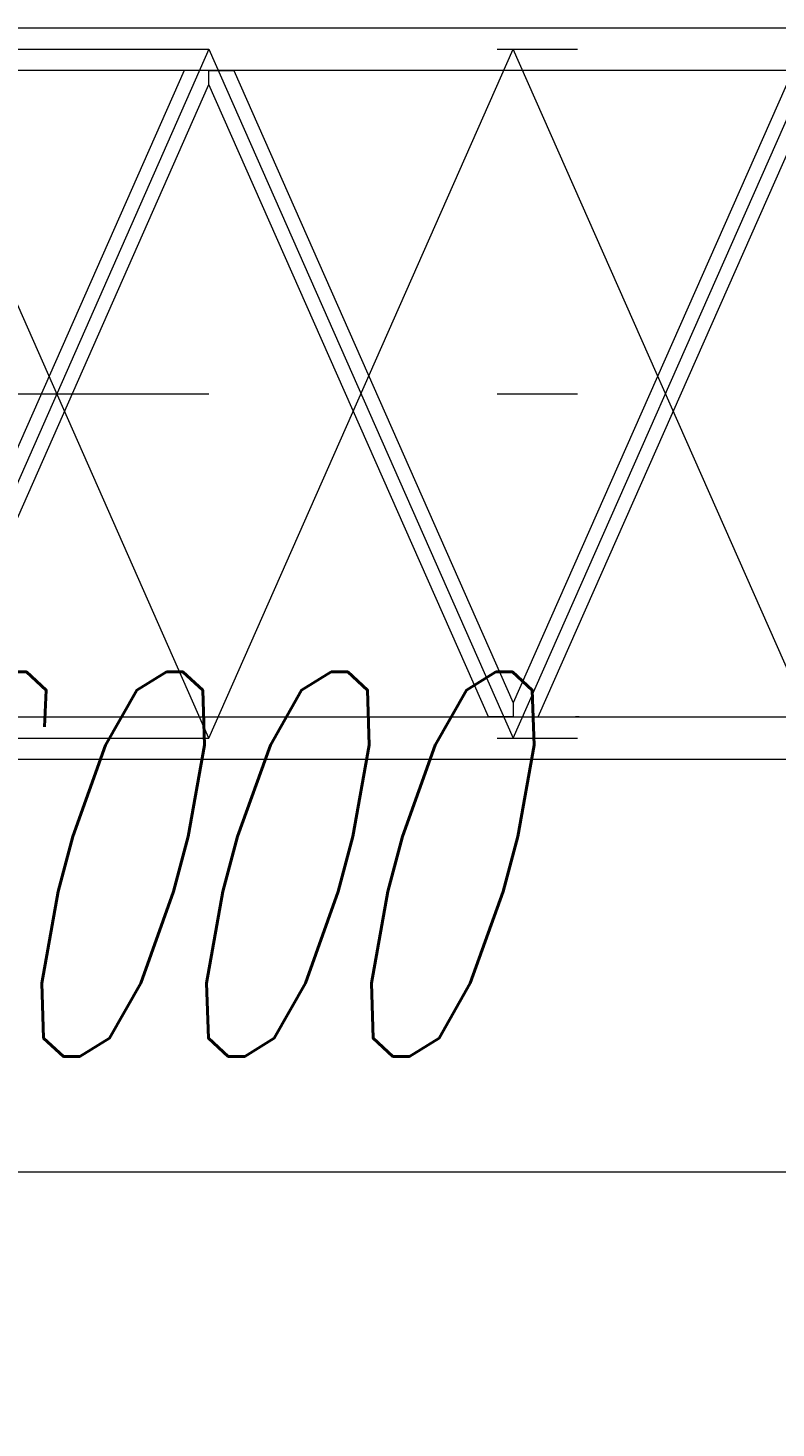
# Model space of a CAD drawing. Extents: x 8365 to 131642, y 1960 to 79602.
# Tile 105 of 121: x 88755 to 91090, y 58390 to 62760. Entities that reach past the tile are written whole.
import ezdxf
from ezdxf.enums import TextEntityAlignment as Align

# ---------------------------------------------------------------- set-up
doc = ezdxf.new("R2010")
doc.units = 0
doc.header["$LTSCALE"] = 100
doc.header["$MEASUREMENT"] = 0
doc.linetypes.add('CENTER', pattern=[50.5, 30, -9, 2.5, -9])
doc.layers.add('1', color=7, linetype='Continuous')
doc.layers.add('11', color=7, linetype='Continuous')
doc.styles.get("Standard").update_dxf_attribs({"font": 'txt', "bigfont": 'bigfont'})
doc.dimstyles.get("Standard").update_dxf_attribs({"dimtxt": 0.18, "dimasz": 0.18, "dimexe": 0.18, "dimexo": 0.0625, "dimgap": 0.09, "dimtad": 0, "dimtih": 1, "dimtoh": 1, "dimdec": 4, "dimzin": 0, "dimdsep": 46, "dimtxsty": 'Standard', "dimcen": 0.09, "dimadec": 0, "dimazin": 0, "dimtfac": 1, "dimtdec": 4, "dimtofl": 0, "dimtmove": 0, "dimatfit": 0, "dimfxl": 1, "dimtolj": 1, "dimtzin": 0, "dimarcsym": 0})

# ---------------------------------------------------------------- blocks, each defined once
blk = doc.blocks.new('*D136')
at = {"layer": '1', "color": 7, "linetype": 'Continuous', "lineweight": 9}
for p, q in [((92320.4, 58390), (92320.4, 61893.1)), ((86320.4, 59190), (92320.4, 59190))]:
    blk.add_line(p, q, dxfattribs=at)
at = {"layer": '1', "color": 7, "linetype": 'Continuous', "lineweight": 9, "oblique": 15, "width": 0.5}
blk.add_text('6000', height=1200, dxfattribs=at).set_placement((88120.4, 59190), align=Align.BOTTOM_LEFT)
blk = doc.blocks.new('*G142')
at = {"layer": '11', "color": 7, "linetype": 'Continuous', "lineweight": 9}
for p, q in [((86427.9, 62759.6), (92212.9, 62759.6)), ((92212.9, 62626.6), (86427.9, 62626.6)), ((89242.5, 62626.6), (88370.4, 60653.1)), ((89320.4, 62626.6), (89242.5, 62626.6)), ((89320.4, 62583.1), (89320.4, 62626.6)), ((89320.4, 62583.1), (89320.4, 62626.6)), ((89320.4, 62626.6), (89398.4, 62626.6)), ((89398.4, 62626.6), (90270.4, 60653.1)), ((91142.5, 62626.6), (90270.4, 60653.1)), ((88448.4, 60609.6), (89320.4, 62583.1)), ((90192.5, 60609.6), (89320.4, 62583.1)), ((90348.4, 60609.6), (91220.4, 62583.1)), ((90270.4, 60653.1), (90270.4, 60609.6)), ((90270.4, 60653.1), (90270.4, 60609.6)), ((86427.9, 60609.6), (92212.9, 60609.6)), ((90270.4, 60609.6), (90192.5, 60609.6)), ((90270.4, 60609.6), (90348.4, 60609.6)), ((90476.4, 60609.6), (90464.4, 60609.6)), ((92212.9, 60476.6), (86427.9, 60476.6))]:
    blk.add_line(p, q, dxfattribs=at)
at = {"layer": '11', "color": 7, "linetype": 'CENTER', "lineweight": 9}
for p, q in [((86320.4, 62693.1), (92320.4, 62693.1)), ((89320.4, 62693.1), (88370.4, 60543.1)), ((89320.4, 60543.1), (88370.4, 62693.1)), ((89320.4, 62693.1), (90270.4, 60543.1)), ((89320.4, 62693.1), (90270.4, 60543.1)), ((89320.4, 60543.1), (90270.4, 62693.1)), ((90270.4, 60543.1), (91220.4, 62693.1)), ((91220.4, 60543.1), (90270.4, 62693.1)), ((86320.4, 61618.1), (92320.4, 61618.1)), ((86320.4, 61618.1), (92320.4, 61618.1)), ((86320.4, 60543.1), (92320.4, 60543.1))]:
    blk.add_line(p, q, dxfattribs=at)

msp = doc.modelspace()

# ---------------------------------------------------------------- block references
at = {"color": 7, "linetype": 'Continuous', "lineweight": 9}
msp.add_blockref('*G142', (0, 0), dxfattribs=at)

# ---------------------------------------------------------------- dimensions: what is measured, and where the dimension line sits
at = {"layer": '1', "color": 7, "linetype": 'Continuous', "lineweight": 9}
dim = msp.add_linear_dim(base=(86320.42911, 59190), p1=(86320.42911, 59190), p2=(92320.42911, 61893.09796), text='6000', dimstyle='Standard', dxfattribs=at)
dim.commit()
dim.dimension.update_dxf_attribs({"geometry": '*D136', "text_midpoint": (89320.42911, 59190)})

doc.saveas('drawing.dxf')
